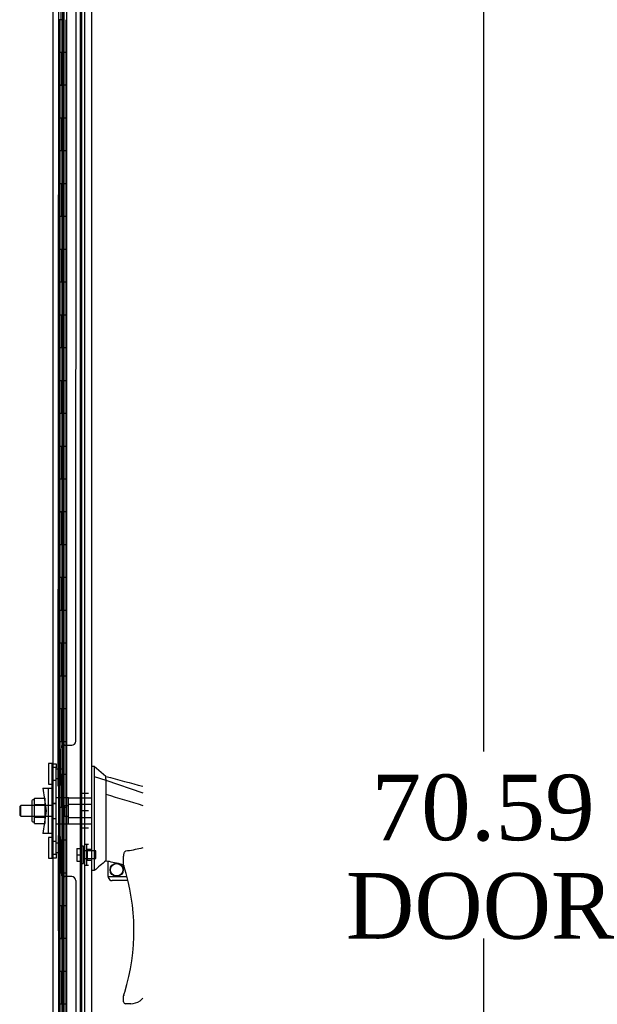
# Model space of a CAD drawing. Header units: inches. Extents: x 2 to 538, y -2 to 358.
# Tile 8 of 25: x 52 to 69, y 188 to 218. Entities that reach past the tile are written whole.
import ezdxf
from ezdxf.enums import TextEntityAlignment as Align
from ezdxf.lldxf.tags import DXFTag

# ---------------------------------------------------------------- set-up
doc = ezdxf.new("R2010")
doc.units = ezdxf.units.IN
doc.header["$MEASUREMENT"] = 0
for name, color, linetype in [('COM55607-2', 7, 'Continuous'), ('COM70220', 7, 'Continuous'), ('COM70838', 7, 'Continuous'), ('COM70839-4', 7, 'Continuous'), ('COM71182-2', 7, 'Continuous'), ('COM71193-4', 7, 'Continuous'), ('Default', 7, 'Continuous'), ('HAN86294', 7, 'Continuous'), ('HAN86294_NUT', 7, 'Continuous'), ('HAN86294_SCREW', 7, 'Continuous'), ('HAN86294_WASHER', 7, 'Continuous'), ('HAN_NUT', 7, 'Continuous'), ('RVT19000', 7, 'Continuous'), ('SPC87322', 7, 'Continuous')]:
    doc.layers.add(name, color=color, linetype=linetype)
doc.styles.add('SEACAD_Times_New_Roman', font='times.ttf')
tags = doc.linetypes.add('HIDDEN2', pattern=[0.1875, 0.125, -0.0625]).pattern_tags.tags
tags[6:7] = [DXFTag(74, 4), DXFTag(75, 0), DXFTag(340, '0'), DXFTag(46, 0.0), DXFTag(50, 0.0), DXFTag(44, 0.0), DXFTag(45, 0.0)]
tags[4:5] = [DXFTag(74, 4), DXFTag(75, 0), DXFTag(340, '0'), DXFTag(46, 0.0), DXFTag(50, 0.0), DXFTag(44, 0.0), DXFTag(45, 0.0)]
doc.dimstyles.new('HAMMOND_(STH_-_540x360)', dxfattribs={"dimtxt": 2, "dimasz": 2.5, "dimexe": 1, "dimexo": 1, "dimgap": 0.5, "dimtad": 0, "dimtih": 1, "dimtoh": 1, "dimzin": 0, "dimdsep": 46, "dimtxsty": 'SEACAD_Times_New_Roman', "dimblk1": '_SE_FILLED', "dimblk2": '_SE_FILLED', "dimsah": 1, "dimcen": 1, "dimadec": 0, "dimazin": 0, "dimtfac": 0.8, "dimtofl": 0, "dimtmove": 0, "dimatfit": 3, "dimfxl": 1, "dimtolj": 1, "dimtzin": 0, "dimarcsym": 0})

# ---------------------------------------------------------------- blocks, each defined once
blk = doc.blocks.new('SE3')
at = {"layer": 'COM55607-2', "color": 7, "linetype": 'HIDDEN2'}
for p, q in [((52.8, 228.498), (52.8, 160.498)), ((52.9, 160.498), (52.9, 228.498)), ((53.445, 160.498), (53.445, 228.498)), ((52.861, 218.497), (52.733, 218.497)), ((52.733, 218.497), (52.733, 217.498)), ((52.738, 217.498), (52.738, 218.497)), ((52.905, 218.497), (52.85, 218.497)), ((52.861, 218.497), (52.861, 217.498)), ((52.764, 217.498), (52.733, 217.498)), ((52.733, 217.498), (52.733, 216.498)), ((52.861, 217.497), (52.733, 217.497)), ((52.809, 217.497), (52.809, 216.498)), ((52.85, 217.497), (52.85, 216.498)), ((52.905, 217.497), (52.85, 217.497)), ((52.764, 216.498), (52.733, 216.498)), ((52.861, 216.497), (52.733, 216.497)), ((52.733, 216.497), (52.733, 215.498)), ((52.738, 215.498), (52.738, 216.497)), ((52.905, 216.497), (52.85, 216.497)), ((52.861, 216.497), (52.861, 215.498)), ((52.764, 215.498), (52.733, 215.498)), ((52.733, 215.498), (52.733, 214.498)), ((52.861, 215.497), (52.733, 215.497)), ((52.809, 215.497), (52.809, 214.498)), ((52.85, 215.497), (52.85, 214.498)), ((52.905, 215.497), (52.85, 215.497)), ((52.764, 214.498), (52.733, 214.498)), ((52.861, 214.497), (52.733, 214.497)), ((52.733, 214.497), (52.733, 213.498)), ((52.738, 213.498), (52.738, 214.497)), ((52.905, 214.497), (52.85, 214.497)), ((52.861, 214.497), (52.861, 213.498)), ((52.764, 213.498), (52.733, 213.498)), ((52.733, 213.498), (52.733, 212.498)), ((52.861, 213.497), (52.733, 213.497)), ((52.809, 213.497), (52.809, 212.498)), ((52.85, 213.497), (52.85, 212.498)), ((52.905, 213.497), (52.85, 213.497)), ((52.764, 212.498), (52.733, 212.498)), ((52.861, 212.497), (52.733, 212.497)), ((52.733, 212.497), (52.733, 211.498)), ((52.738, 211.498), (52.738, 212.497)), ((52.905, 212.497), (52.85, 212.497)), ((52.861, 212.497), (52.861, 211.498)), ((52.764, 211.498), (52.733, 211.498)), ((52.733, 211.498), (52.733, 210.498)), ((52.861, 211.497), (52.733, 211.497)), ((52.809, 211.497), (52.809, 210.498)), ((52.85, 211.497), (52.85, 210.498)), ((52.905, 211.497), (52.85, 211.497)), ((52.764, 210.498), (52.733, 210.498)), ((52.861, 210.497), (52.733, 210.497)), ((52.733, 210.497), (52.733, 209.498)), ((52.738, 209.498), (52.738, 210.497)), ((52.905, 210.497), (52.85, 210.497)), ((52.861, 210.497), (52.861, 209.498)), ((52.764, 209.498), (52.733, 209.498)), ((52.733, 209.498), (52.733, 208.498)), ((52.861, 209.497), (52.733, 209.497)), ((52.809, 209.497), (52.809, 208.498)), ((52.85, 209.497), (52.85, 208.498)), ((52.905, 209.497), (52.85, 209.497)), ((52.764, 208.498), (52.733, 208.498)), ((52.861, 208.497), (52.733, 208.497)), ((52.733, 208.497), (52.733, 207.498)), ((52.738, 207.498), (52.738, 208.497)), ((52.905, 208.497), (52.85, 208.497)), ((52.861, 208.497), (52.861, 207.498)), ((52.764, 207.498), (52.733, 207.498)), ((52.733, 207.498), (52.733, 206.498)), ((52.861, 207.497), (52.733, 207.497)), ((52.809, 207.497), (52.809, 206.498)), ((52.85, 207.497), (52.85, 206.498)), ((52.905, 207.497), (52.85, 207.497)), ((52.764, 206.498), (52.733, 206.498)), ((52.861, 206.497), (52.733, 206.497)), ((52.733, 206.497), (52.733, 205.498)), ((52.738, 205.498), (52.738, 206.497)), ((52.905, 206.497), (52.85, 206.497)), ((52.861, 206.497), (52.861, 205.498)), ((52.764, 205.498), (52.733, 205.498)), ((52.733, 205.498), (52.733, 204.498)), ((52.861, 205.497), (52.733, 205.497)), ((52.809, 205.497), (52.809, 204.498)), ((52.85, 205.497), (52.85, 204.498)), ((52.905, 205.497), (52.85, 205.497)), ((52.764, 204.498), (52.733, 204.498)), ((52.861, 204.497), (52.733, 204.497)), ((52.733, 204.497), (52.733, 203.498)), ((52.738, 203.498), (52.738, 204.497)), ((52.905, 204.497), (52.85, 204.497)), ((52.861, 204.497), (52.861, 203.498)), ((52.764, 203.498), (52.733, 203.498)), ((52.733, 203.498), (52.733, 202.498)), ((52.861, 203.497), (52.733, 203.497)), ((52.809, 203.497), (52.809, 202.498)), ((52.85, 203.497), (52.85, 202.498)), ((52.905, 203.497), (52.85, 203.497)), ((52.764, 202.498), (52.733, 202.498)), ((52.861, 202.497), (52.733, 202.497)), ((52.733, 202.497), (52.733, 201.498)), ((52.738, 201.498), (52.738, 202.497)), ((52.905, 202.497), (52.85, 202.497)), ((52.861, 202.497), (52.861, 201.498)), ((52.764, 201.498), (52.733, 201.498)), ((52.733, 201.498), (52.733, 200.498)), ((52.861, 201.497), (52.733, 201.497)), ((52.809, 201.497), (52.809, 200.498)), ((52.85, 201.497), (52.85, 200.498)), ((52.905, 201.497), (52.85, 201.497)), ((52.764, 200.498), (52.733, 200.498)), ((52.861, 200.497), (52.733, 200.497)), ((52.733, 200.497), (52.733, 199.498)), ((52.738, 199.498), (52.738, 200.497)), ((52.905, 200.497), (52.85, 200.497)), ((52.861, 200.497), (52.861, 199.498)), ((52.764, 199.498), (52.733, 199.498)), ((52.733, 199.498), (52.733, 198.498)), ((52.861, 199.497), (52.733, 199.497)), ((52.809, 199.497), (52.809, 198.498)), ((52.85, 199.497), (52.85, 198.498)), ((52.905, 199.497), (52.85, 199.497)), ((52.764, 198.498), (52.733, 198.498)), ((52.861, 198.497), (52.733, 198.497)), ((52.733, 198.497), (52.733, 197.498)), ((52.738, 197.498), (52.738, 198.497)), ((52.905, 198.497), (52.85, 198.497)), ((52.861, 198.497), (52.861, 197.498)), ((52.764, 197.498), (52.733, 197.498)), ((52.733, 197.498), (52.733, 196.498)), ((52.861, 197.497), (52.733, 197.497)), ((52.809, 197.497), (52.809, 196.498)), ((52.85, 197.497), (52.85, 196.498)), ((52.905, 197.497), (52.85, 197.497)), ((52.764, 196.498), (52.733, 196.498)), ((52.861, 196.497), (52.733, 196.497)), ((52.733, 196.497), (52.733, 195.498)), ((52.738, 195.498), (52.738, 196.497)), ((52.905, 196.497), (52.85, 196.497)), ((52.861, 196.497), (52.861, 195.498)), ((52.764, 195.498), (52.733, 195.498)), ((52.733, 195.498), (52.733, 194.498)), ((52.861, 195.497), (52.733, 195.497)), ((52.809, 195.497), (52.809, 194.498)), ((52.85, 195.497), (52.85, 194.498)), ((52.905, 195.497), (52.85, 195.497)), ((52.764, 194.498), (52.733, 194.498)), ((52.861, 194.497), (52.733, 194.497)), ((52.733, 194.497), (52.733, 193.498)), ((52.738, 193.498), (52.738, 194.497)), ((52.905, 194.497), (52.85, 194.497)), ((52.861, 194.497), (52.861, 193.498)), ((52.764, 193.498), (52.733, 193.498)), ((52.733, 193.498), (52.733, 192.498)), ((52.861, 193.497), (52.733, 193.497)), ((52.809, 193.497), (52.809, 192.498)), ((52.85, 193.497), (52.85, 192.498)), ((52.905, 193.497), (52.85, 193.497)), ((52.764, 192.498), (52.733, 192.498)), ((52.861, 192.497), (52.733, 192.497)), ((52.733, 192.497), (52.733, 191.498)), ((52.738, 191.498), (52.738, 192.497)), ((52.905, 192.497), (52.85, 192.497)), ((52.861, 192.497), (52.861, 191.498)), ((52.764, 191.498), (52.733, 191.498)), ((52.733, 191.498), (52.733, 190.498)), ((52.861, 191.497), (52.733, 191.497)), ((52.809, 191.497), (52.809, 190.498)), ((52.85, 191.497), (52.85, 190.498)), ((52.905, 191.497), (52.85, 191.497)), ((52.764, 190.498), (52.733, 190.498)), ((52.861, 190.497), (52.733, 190.497)), ((52.733, 190.497), (52.733, 189.498)), ((52.738, 189.498), (52.738, 190.497)), ((52.905, 190.497), (52.85, 190.497)), ((52.861, 190.497), (52.861, 189.498)), ((52.764, 189.498), (52.733, 189.498)), ((52.733, 189.498), (52.733, 188.498)), ((52.861, 189.497), (52.733, 189.497)), ((52.809, 189.497), (52.809, 188.498)), ((52.85, 189.497), (52.85, 188.498)), ((52.905, 189.497), (52.85, 189.497)), ((52.764, 188.498), (52.733, 188.498))]:
    blk.add_line(p, q, dxfattribs=at)
at = {"layer": 'COM55607-2', "color": 7, "linetype": 'Continuous'}
for p, q in [((52.764, 217.498), (52.764, 218.498)), ((52.967, 217.498), (52.967, 218.498)), ((52.967, 217.498), (52.764, 217.498)), ((52.764, 216.498), (52.764, 217.498)), ((52.967, 217.498), (52.764, 217.498)), ((52.967, 216.498), (52.967, 217.498)), ((52.967, 216.498), (52.764, 216.498)), ((52.967, 216.498), (52.764, 216.498)), ((52.764, 215.498), (52.764, 216.498)), ((52.967, 215.498), (52.967, 216.498)), ((52.967, 215.498), (52.764, 215.498)), ((52.764, 214.498), (52.764, 215.498)), ((52.967, 215.498), (52.764, 215.498)), ((52.967, 214.498), (52.967, 215.498)), ((52.967, 214.498), (52.764, 214.498)), ((52.967, 214.498), (52.764, 214.498)), ((52.764, 213.498), (52.764, 214.498)), ((52.967, 213.498), (52.967, 214.498)), ((52.967, 213.498), (52.764, 213.498)), ((52.764, 212.498), (52.764, 213.498)), ((52.967, 213.498), (52.764, 213.498)), ((52.967, 212.498), (52.967, 213.498)), ((52.967, 212.498), (52.764, 212.498)), ((52.967, 212.498), (52.764, 212.498)), ((52.764, 211.498), (52.764, 212.498)), ((52.967, 211.498), (52.967, 212.498)), ((52.967, 211.498), (52.764, 211.498)), ((52.764, 210.498), (52.764, 211.498)), ((52.967, 211.498), (52.764, 211.498)), ((52.967, 210.498), (52.967, 211.498)), ((52.967, 210.498), (52.764, 210.498)), ((52.967, 210.498), (52.764, 210.498)), ((52.764, 209.498), (52.764, 210.498)), ((52.967, 209.498), (52.967, 210.498)), ((52.967, 209.498), (52.764, 209.498)), ((52.764, 208.498), (52.764, 209.498)), ((52.967, 209.498), (52.764, 209.498)), ((52.967, 208.498), (52.967, 209.498)), ((52.967, 208.498), (52.764, 208.498)), ((52.967, 208.498), (52.764, 208.498)), ((52.764, 207.498), (52.764, 208.498)), ((52.967, 207.498), (52.967, 208.498)), ((52.967, 207.498), (52.764, 207.498)), ((52.764, 206.498), (52.764, 207.498)), ((52.967, 207.498), (52.764, 207.498)), ((52.967, 206.498), (52.967, 207.498)), ((52.967, 206.498), (52.764, 206.498)), ((52.967, 206.498), (52.764, 206.498)), ((52.764, 205.498), (52.764, 206.498)), ((52.967, 205.498), (52.967, 206.498)), ((52.967, 205.498), (52.764, 205.498)), ((52.764, 204.498), (52.764, 205.498)), ((52.967, 205.498), (52.764, 205.498)), ((52.967, 204.498), (52.967, 205.498)), ((52.967, 204.498), (52.764, 204.498)), ((52.967, 204.498), (52.764, 204.498)), ((52.764, 203.498), (52.764, 204.498)), ((52.967, 203.498), (52.967, 204.498)), ((52.967, 203.498), (52.764, 203.498)), ((52.764, 202.498), (52.764, 203.498)), ((52.967, 203.498), (52.764, 203.498)), ((52.967, 202.498), (52.967, 203.498)), ((52.967, 202.498), (52.764, 202.498)), ((52.967, 202.498), (52.764, 202.498)), ((52.764, 201.498), (52.764, 202.498)), ((52.967, 201.498), (52.967, 202.498)), ((52.967, 201.498), (52.764, 201.498)), ((52.764, 200.498), (52.764, 201.498)), ((52.967, 201.498), (52.764, 201.498)), ((52.967, 200.498), (52.967, 201.498)), ((52.967, 200.498), (52.764, 200.498)), ((52.967, 200.498), (52.764, 200.498)), ((52.764, 199.498), (52.764, 200.498)), ((52.967, 199.498), (52.967, 200.498)), ((52.967, 199.498), (52.764, 199.498)), ((52.764, 198.498), (52.764, 199.498)), ((52.967, 199.498), (52.764, 199.498)), ((52.967, 198.498), (52.967, 199.498)), ((52.967, 198.498), (52.764, 198.498)), ((52.967, 198.498), (52.764, 198.498)), ((52.764, 197.498), (52.764, 198.498)), ((52.967, 197.498), (52.967, 198.498)), ((52.967, 197.498), (52.764, 197.498)), ((52.764, 196.498), (52.764, 197.498)), ((52.967, 197.498), (52.764, 197.498)), ((52.967, 196.498), (52.967, 197.498)), ((52.967, 196.498), (52.764, 196.498)), ((52.967, 196.498), (52.764, 196.498)), ((52.764, 195.498), (52.764, 196.498)), ((52.967, 195.498), (52.967, 196.498)), ((52.967, 195.498), (52.764, 195.498)), ((52.764, 194.498), (52.764, 195.498)), ((52.967, 195.498), (52.764, 195.498)), ((52.967, 194.498), (52.967, 195.498)), ((52.967, 194.498), (52.764, 194.498)), ((52.967, 194.498), (52.764, 194.498)), ((52.764, 193.498), (52.764, 194.498)), ((52.967, 193.498), (52.967, 194.498)), ((52.967, 193.498), (52.764, 193.498)), ((52.764, 192.498), (52.764, 193.498)), ((52.967, 193.498), (52.764, 193.498)), ((52.967, 192.498), (52.967, 193.498)), ((52.967, 192.498), (52.764, 192.498)), ((52.967, 192.498), (52.764, 192.498)), ((52.764, 191.498), (52.764, 192.498)), ((52.967, 191.498), (52.967, 192.498)), ((52.967, 191.498), (52.764, 191.498)), ((52.764, 190.498), (52.764, 191.498)), ((52.967, 191.498), (52.764, 191.498)), ((52.967, 190.498), (52.967, 191.498)), ((52.967, 190.498), (52.764, 190.498)), ((52.967, 190.498), (52.764, 190.498)), ((52.764, 189.498), (52.764, 190.498)), ((52.967, 189.498), (52.967, 190.498)), ((52.967, 189.498), (52.764, 189.498)), ((52.764, 188.498), (52.764, 189.498)), ((52.967, 189.498), (52.764, 189.498)), ((52.967, 188.498), (52.967, 189.498)), ((52.967, 188.498), (52.764, 188.498)), ((52.967, 188.498), (52.764, 188.498)), ((52.764, 187.498), (52.764, 188.498)), ((52.967, 187.498), (52.967, 188.498))]:
    blk.add_line(p, q, dxfattribs=at)
at = {"layer": 'COM70220', "color": 7, "linetype": 'HIDDEN2'}
blk.add_line((53.394, 229.071), (53.394, 159.924), dxfattribs=at)
at = {"layer": 'COM70838', "color": 7, "linetype": 'HIDDEN2'}
for p, q in [((52.537, 195.829), (52.662, 195.829)), ((52.537, 195.704), (52.537, 195.829)), ((52.537, 193.079), (52.537, 195.704)), ((52.662, 195.829), (52.662, 195.704)), ((52.662, 193.079), (52.662, 195.704)), ((52.25, 195.079), (52.42, 195.079)), ((52.25, 195.079), (52.35, 194.392)), ((52.42, 193.704), (52.42, 195.079)), ((52.42, 195.079), (52.524, 195.079)), ((52.35, 194.392), (52.25, 193.704)), ((52.42, 193.704), (52.25, 193.704)), ((52.534, 193.704), (52.42, 193.704)), ((52.537, 192.954), (52.537, 193.079)), ((52.662, 192.954), (52.537, 192.954)), ((52.662, 193.079), (52.662, 192.954))]:
    blk.add_line(p, q, dxfattribs=at)
for centre, start, end in [((52.42, 195.134), 331.9602, 0), ((52.42, 195.107), 346.4554, 0), ((52.42, 193.649), 0, 28.0398), ((52.42, 193.677), 0, 13.5446)]:
    blk.add_arc(centre, 0.117, start, end, dxfattribs=at)
at = {"layer": 'COM70839-4', "color": 7, "linetype": 'HIDDEN2'}
for p, q in [((52.724, 195.142), (52.738, 226.988)), ((53.256, 196.517), (53.269, 227.069)), ((52.794, 195.255), (52.795, 196.267)), ((52.92, 196.392), (53.131, 196.392)), ((52.92, 196.392), (53.131, 196.392)), ((52.724, 193.641), (52.724, 193.641)), ((52.724, 193.641), (52.738, 161.796)), ((52.794, 193.529), (52.794, 193.529)), ((52.795, 192.516), (52.794, 193.529)), ((53.131, 192.392), (52.92, 192.392)), ((53.131, 192.392), (52.92, 192.392)), ((53.256, 192.267), (53.256, 192.267)), ((53.256, 192.267), (53.269, 161.715))]:
    blk.add_line(p, q, dxfattribs=at)
for centre, start, end in [((53.131, 196.517), 269.9757, 359.9757), ((52.92, 196.267), 89.9757, 179.9757), ((52.92, 196.267), 89.9757, 179.9757), ((52.669, 195.255), 296.0796, 359.9757), ((52.669, 193.529), 0.0243, 63.9204), ((52.92, 192.517), 180.0243, 270.0243), ((52.92, 192.517), 180.0243, 270.0243), ((53.131, 192.267), 0.0243, 90.0243), ((53.131, 192.267), 0.0243, 90.0243)]:
    blk.add_arc(centre, 0.125, start, end, dxfattribs=at)
at = {"layer": 'COM71182-2', "color": 7, "linetype": 'Continuous'}
blk.add_line((52.552, 229.079), (52.552, 159.704), dxfattribs=at)
at = {"layer": 'COM71182-2', "color": 7, "linetype": 'HIDDEN2'}
blk.add_line((53.519, 229.079), (53.519, 159.704), dxfattribs=at)
at = {"layer": 'COM71193-4', "color": 7, "linetype": 'Continuous'}
for p, q in [((52.969, 229.696), (52.969, 159.3)), ((53.739, 229.648), (53.739, 159.347))]:
    blk.add_line(p, q, dxfattribs=at)
at = {"layer": 'COM71193-4', "color": 7, "linetype": 'HIDDEN2'}
blk.add_line((52.864, 159.609), (52.864, 229.174), dxfattribs=at)
at = {"layer": 'HAN86294', "color": 7, "linetype": 'Continuous'}
for p, q in [((53.822, 195.742), (53.739, 195.742)), ((53.819, 195.742), (53.819, 195.581)), ((54.174, 195.442), (53.819, 195.742)), ((53.819, 195.581), (53.819, 195.494)), ((53.819, 195.494), (53.819, 195.435)), ((53.819, 195.435), (54.174, 195.33)), ((53.819, 195.435), (53.819, 193.004)), ((54.174, 195.37), (54.174, 195.442)), ((54.174, 195.37), (54.174, 195.344)), ((54.174, 195.344), (54.174, 195.33)), ((54.174, 195.33), (54.174, 194.898)), ((54.174, 195.33), (55.3, 194.937)), ((54.174, 194.898), (54.174, 193.401)), ((54.174, 193.401), (54.174, 193.131)), ((53.819, 193.004), (53.819, 192.719)), ((54.174, 193.131), (54.174, 192.919)), ((54.174, 192.919), (54.174, 192.892)), ((54.714, 192.736), (54.714, 193.01)), ((53.819, 192.719), (53.819, 192.572)), ((54.174, 192.892), (54.174, 192.874)), ((54.174, 192.874), (54.174, 192.872)), ((54.174, 192.872), (54.239, 192.856)), ((54.239, 192.392), (54.239, 192.858)), ((53.819, 192.572), (53.739, 192.572)), ((54.239, 192.392), (54.813, 192.392)), ((54.845, 192.267), (54.364, 192.267)), ((54.714, 188.577), (54.714, 188.755)), ((54.929, 188.517), (54.774, 188.517)), ((55.213, 188.605), (55.212, 188.607))]:
    blk.add_line(p, q, dxfattribs=at)
at = {"layer": 'HAN86294', "color": 7, "linetype": 'HIDDEN2'}
for p, q in [((53.037, 194.592), (53.037, 194.787)), ((53.037, 194.787), (53.739, 194.787)), ((51.577, 194.552), (51.547, 194.522)), ((51.547, 194.522), (51.547, 194.262)), ((51.577, 194.232), (51.577, 194.552)), ((52.537, 194.552), (51.577, 194.552)), ((52.912, 194.552), (53.037, 194.552)), ((52.912, 194.392), (52.912, 194.552)), ((53.037, 194.192), (53.037, 194.592)), ((53.037, 194.592), (53.739, 194.592)), ((51.547, 194.262), (51.577, 194.232)), ((51.577, 194.232), (52.537, 194.232)), ((52.912, 194.232), (52.912, 194.392)), ((52.912, 194.232), (53.037, 194.232)), ((53.037, 193.996), (53.037, 194.192)), ((53.037, 194.192), (53.739, 194.192)), ((53.037, 193.996), (53.739, 193.996)), ((53.614, 192.891), (53.614, 193.216)), ((53.739, 193.216), (53.614, 193.216)), ((53.614, 192.891), (53.739, 192.891))]:
    blk.add_line(p, q, dxfattribs=at)
at = {"layer": 'HAN86294', "color": 7, "linetype": 'Continuous'}
for radius in [0.202, 0.188]:
    blk.add_circle((54.501, 192.596), radius, dxfattribs=at)
for centre, radius, start, end in [((360.095, 1334.125), 1179.062, 254.961927, 255.018581), ((90.585, 149.426), 56.686, 129.9653, 130.4351), ((54.774, 192.736), 0.06, 180, 197.895), ((48.61, 190.745), 6.417, 342.9898, 17.895), ((54.364, 192.392), 0.125, 180, 193.8865), ((54.364, 192.392), 0.125, 193.8865, 229.4642), ((54.364, 192.392), 0.125, 229.4642, 270), ((54.774, 188.755), 0.06, 162.105, 180), ((54.774, 188.577), 0.06, 180, 270), ((54.929, 189.017), 0.5, 270, 304.5623), ((54.929, 189.017), 0.5, 304.5623, 317.9301)]:
    blk.add_arc(centre, radius, start, end, dxfattribs=at)
for points in [[(54.174, 194.898), (54.55, 194.785), (54.925, 194.672), (55.3, 194.559)], [(54.269, 192.855), (54.418, 192.823), (54.566, 192.79), (54.714, 192.757)]]:
    blk.add_open_spline(points, degree=3, dxfattribs=at)
for points, knots in [([(55.3, 193.266), (55.279, 193.26), (55.258, 193.254), (55.084, 193.211), (54.93, 193.183), (54.774, 193.161)], [0.4296548, 0.4296548, 0.4296548, 0.4296548, 0.5, 0.5, 1, 1, 1, 1]), ([(54.714, 193.01), (54.714, 193.016), (54.715, 193.023), (54.716, 193.037), (54.716, 193.044), (54.719, 193.065), (54.722, 193.078), (54.73, 193.106), (54.735, 193.119), (54.746, 193.138), (54.75, 193.144), (54.757, 193.152), (54.76, 193.155), (54.767, 193.159), (54.77, 193.16), (54.774, 193.161)], [0, 0, 0, 0, 0.125, 0.125, 0.25, 0.25, 0.5, 0.5, 0.75, 0.75, 0.875, 0.875, 0.9375, 0.9375, 1, 1, 1, 1]), ([(54.239, 192.858), (54.239, 192.858), (54.24, 192.859), (54.243, 192.859), (54.245, 192.859), (54.254, 192.858), (54.261, 192.857), (54.269, 192.855)], [0, 0, 0, 0, 0.25, 0.25, 0.5, 0.5, 1, 1, 1, 1]), ([(54.717, 188.774), (54.717, 188.774), (54.717, 188.774), (54.718, 188.777), (54.719, 188.779), (54.72, 188.784), (54.722, 188.788), (54.726, 188.8), (54.728, 188.808), (54.736, 188.834), (54.742, 188.851), (54.747, 188.868)], [0, 0, 0, 0, 0.0625, 0.0625, 0.125, 0.125, 0.25, 0.25, 0.5, 0.5, 1, 1, 1, 1])]:
    blk.add_open_spline(points, degree=3, knots=knots, dxfattribs=at)
at = {"layer": 'HAN86294_NUT', "color": 7, "linetype": 'HIDDEN2'}
for p, q in [((51.995, 194.724), (51.945, 194.724)), ((51.995, 194.776), (52.32, 194.776)), ((51.995, 194.68), (51.995, 194.776)), ((52.32, 194.584), (52.32, 194.776)), ((51.915, 194.694), (51.915, 194.089)), ((51.995, 194.584), (51.995, 194.68)), ((51.995, 194.584), (52.32, 194.584)), ((51.995, 194.392), (51.995, 194.584)), ((52.32, 194.2), (52.32, 194.584)), ((51.995, 194.2), (51.995, 194.392)), ((51.995, 194.2), (52.32, 194.2)), ((51.995, 194.104), (51.995, 194.2)), ((51.995, 194.008), (51.995, 194.104)), ((52.32, 194.008), (52.32, 194.2)), ((51.945, 194.059), (51.995, 194.059)), ((51.995, 194.008), (52.32, 194.008))]:
    blk.add_line(p, q, dxfattribs=at)
for centre, start, end in [((51.945, 194.694), 90, 180), ((51.945, 194.089), 180, 270)]:
    blk.add_arc(centre, 0.03, start, end, dxfattribs=at)
at = {"layer": 'HAN86294_SCREW', "color": 7, "linetype": 'HIDDEN2'}
for p, q in [((53.287, 193.246), (53.424, 193.246)), ((53.287, 193.246), (53.287, 193.054)), ((53.424, 192.791), (53.424, 193.316)), ((53.494, 193.316), (53.424, 193.316)), ((53.494, 192.791), (53.494, 193.316)), ((53.287, 193.054), (53.424, 193.054)), ((53.287, 193.054), (53.287, 192.861)), ((53.869, 193.17), (53.494, 193.17)), ((53.494, 192.938), (53.869, 192.938)), ((53.869, 192.938), (53.869, 193.17)), ((53.287, 192.861), (53.424, 192.861)), ((53.424, 192.791), (53.494, 192.791))]:
    blk.add_line(p, q, dxfattribs=at)
at = {"layer": 'HAN86294_WASHER', "color": 7, "linetype": 'HIDDEN2'}
for p, q in [((53.524, 193.365), (53.524, 192.742)), ((53.584, 193.365), (53.524, 193.365)), ((53.584, 193.365), (53.584, 192.742)), ((53.584, 193.365), (53.584, 192.742)), ((53.644, 193.365), (53.584, 193.365)), ((53.524, 192.742), (53.584, 192.742)), ((53.584, 192.742), (53.644, 192.742))]:
    blk.add_line(p, q, dxfattribs=at)
at = {"layer": 'HAN_NUT', "color": 7, "linetype": 'HIDDEN2'}
for p, q in [((53.429, 194.922), (53.429, 194.392)), ((53.644, 194.922), (53.429, 194.922)), ((53.429, 194.392), (53.429, 193.862)), ((53.644, 194.392), (53.429, 194.392)), ((53.644, 193.862), (53.429, 193.862))]:
    blk.add_line(p, q, dxfattribs=at)
at = {"layer": 'RVT19000', "color": 7, "linetype": 'HIDDEN2'}
for p, q in [((52.424, 195.83), (52.424, 195.205)), ((52.537, 195.83), (52.424, 195.83)), ((52.537, 195.83), (52.537, 195.829)), ((52.662, 195.712), (52.537, 195.712)), ((52.874, 195.658), (52.662, 195.658)), ((52.874, 195.658), (52.874, 195.377)), ((52.537, 195.322), (52.662, 195.322)), ((52.662, 195.377), (52.874, 195.377)), ((52.424, 195.205), (52.537, 195.205)), ((52.424, 193.579), (52.424, 192.954)), ((52.537, 193.579), (52.424, 193.579)), ((52.662, 193.461), (52.537, 193.461)), ((52.874, 193.407), (52.662, 193.407)), ((52.874, 193.407), (52.874, 193.126)), ((52.424, 192.954), (52.537, 192.954)), ((52.537, 193.071), (52.662, 193.071)), ((52.537, 192.954), (52.537, 192.954)), ((52.662, 193.126), (52.874, 193.126))]:
    blk.add_line(p, q, dxfattribs=at)
at = {"layer": 'SPC87322', "color": 7, "linetype": 'HIDDEN2'}
for p, q in [((53.037, 194.784), (52.662, 194.784)), ((52.537, 194.629), (52.662, 194.629)), ((52.537, 194.619), (52.662, 194.619)), ((52.537, 194.164), (52.662, 194.164)), ((52.537, 194.154), (52.662, 194.154)), ((52.662, 193.999), (53.037, 193.999))]:
    blk.add_line(p, q, dxfattribs=at)
blk = doc.blocks.new('DMBLK3838')
at = {"layer": 'Default', "linetype": 'Continuous'}
for points in [[(66.094, 227.291), (65.677, 229.791), (65.261, 227.291)], [(66.094, 161.704), (65.261, 161.704), (65.677, 159.204)]]:
    blk.add_hatch(color=7, dxfattribs=at).paths.add_polyline_path(points)
at = {"layer": 'Default', "color": 7, "linetype": 'Continuous'}
for p, q in [((54.23, 229.791), (66.677, 229.791)), ((65.677, 229.791), (65.677, 196.198)), ((65.677, 190.498), (65.677, 159.204)), ((54.596, 159.204), (66.677, 159.204))]:
    blk.add_line(p, q, dxfattribs=at)
at = {"layer": 'Default', "color": 7, "linetype": 'Continuous', "style": 'SEACAD_Times_New_Roman'}
for s, p in [('70.59', (62.265, 195.498)), ('DOOR', (61.483, 192.498))]:
    blk.add_text(s, height=2, dxfattribs=at).set_placement(p, align=Align.TOP_LEFT)
blk = doc.blocks.new('_SE_FILLED')
at = {"color": 0}
blk.add_line((0, 0), (-1, 0), dxfattribs=at)
blk.add_solid([(0, 0), (-1, -0.1665), (-1, 0.1665), (0, 0)], dxfattribs=at)

msp = doc.modelspace()

# ---------------------------------------------------------------- block references
at = {"layer": 'Default'}
msp.add_blockref('SE3', (0, 0), dxfattribs=at)

# ---------------------------------------------------------------- dimensions: what is measured, and where the dimension line sits
at = {"layer": 'Default', "color": 7, "linetype": 'Continuous'}
dim = msp.add_linear_dim(base=(65.677, 159.204), p1=(53.23, 229.791), p2=(52.864, 159.204), angle=90, text='\\A1;<>\\PDOOR', dimstyle='HAMMOND_(STH_-_540x360)', dxfattribs=at)
dim.commit()
dim.dimension.update_dxf_attribs({"geometry": 'DMBLK3838', "text_midpoint": (65.677, 194.498), "dimtype": 160})

doc.saveas('drawing.dxf')
